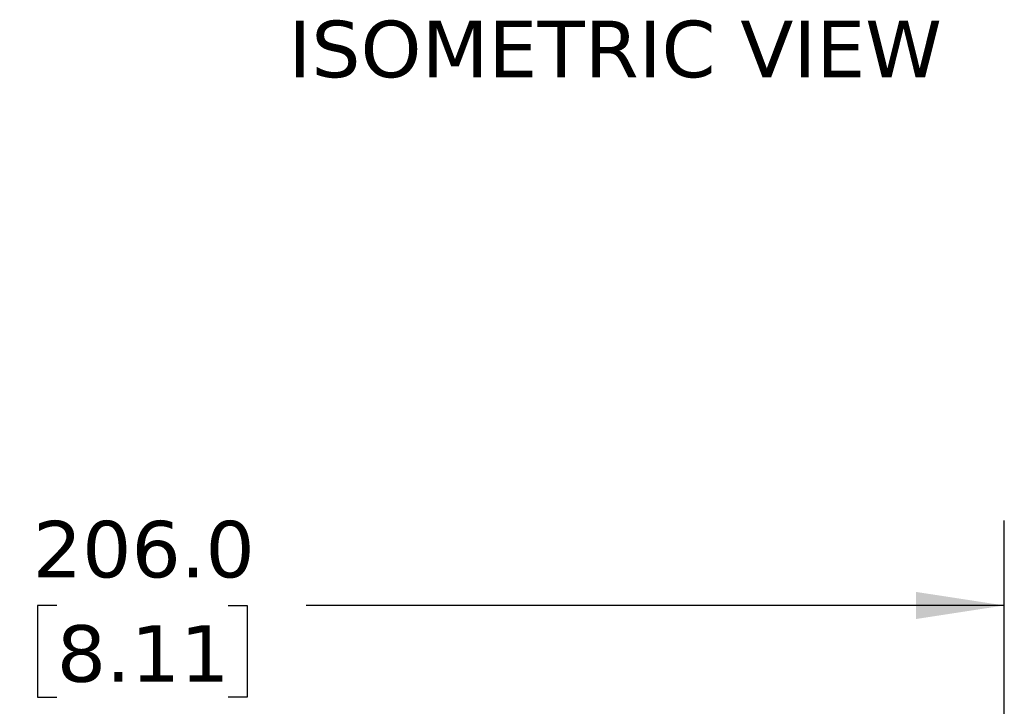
# Model space of a CAD drawing. Header units: millimetres. Extents: x 19 to 819, y 19 to 629.
# Tile 22 of 70: x 178 to 289, y 343 to 421. Entities that reach past the tile are written whole.
import ezdxf

# ---------------------------------------------------------------- set-up
doc = ezdxf.new("R2010")
doc.units = ezdxf.units.MM
doc.header["$LTSCALE"] = 3
doc.linetypes.add('SLD-Solid', pattern=[0])
doc.layers.add('DIMENSIONS', color=140, linetype='SLD-Solid', lineweight=25)
doc.layers.add('TEXT', color=140, linetype='SLD-Solid', lineweight=25)
doc.styles.add('SLDTEXTSTYLE0', font='VERDANA.TTF')
doc.dimstyles.new('SLDDIMSTYLE1', dxfattribs={"dimtxt": 6.474023, "dimasz": 9.906, "dimexe": 0, "dimexo": 0.0625, "dimgap": 1.618506, "dimtad": 0, "dimtih": 1, "dimtoh": 1, "dimrnd": 1e-09, "dimzin": 4, "dimdsep": 46, "dimtxsty": 'SLDTEXTSTYLE0', "dimsah": 1, "dimcen": 0.09, "dimadec": 0, "dimazin": 1, "dimtfac": 1, "dimtofl": 0, "dimtmove": 0, "dimatfit": 3, "dimfxl": 0, "dimfrac": 2, "dimtolj": 1, "dimtzin": 12, "dimarcsym": 0})

# ---------------------------------------------------------------- blocks, each defined once
blk = doc.blocks.new('_D_3')
at = {"layer": 'DIMENSIONS'}
for p, q in [((82.84, 267.99), (82.84, 364.22)), ((288.84, 276.91), (288.84, 364.22)), ((82.84, 354.69), (173.62, 354.69)), ((182.39, 354.69), (180.22, 354.69)), ((180.22, 354.69), (180.22, 344.4)), ((201.63, 354.69), (203.8, 354.69)), ((203.8, 354.69), (203.8, 344.4)), ((288.84, 354.69), (210.4, 354.69)), ((180.22, 344.4), (182.39, 344.4)), ((203.8, 344.4), (201.63, 344.4))]:
    blk.add_line(p, q, dxfattribs=at)
for points in [[(82.84, 354.69), (92.75, 353.17), (92.75, 356.21)], [(288.84, 354.69), (278.94, 356.21), (278.94, 353.17)]]:
    blk.add_solid(points, dxfattribs=at)
at = {"layer": 'DIMENSIONS', "char_height": 6.35, "attachment_point": 1, "style": 'SLDTEXTSTYLE0'}
for s, insert in [('206.0', (179.7, 364.2)), ('8.11', (182.39, 352.47))]:
    blk.add_mtext(s, dxfattribs=dict(at, insert=insert))

msp = doc.modelspace()

# ---------------------------------------------------------------- texts
at = {"layer": 'TEXT', "insert": (208.4196, 420.4091), "char_height": 6.35, "attachment_point": 1, "style": 'SLDTEXTSTYLE0'}
msp.add_mtext('ISOMETRIC VIEW', dxfattribs=at)

# ---------------------------------------------------------------- dimensions: what is measured, and where the dimension line sits
at = {"layer": 'DIMENSIONS'}
dim = msp.add_linear_dim(base=(288.8434, 354.69), p1=(82.8434, 264.178), p2=(288.8434, 273.1006), angle=0, dimstyle='SLDDIMSTYLE1', dxfattribs=at)
dim.commit()
dim.dimension.update_dxf_attribs({"geometry": '_D_3', "text_midpoint": (192.0115, 354.69), "dimtype": 160})

doc.saveas('drawing.dxf')
